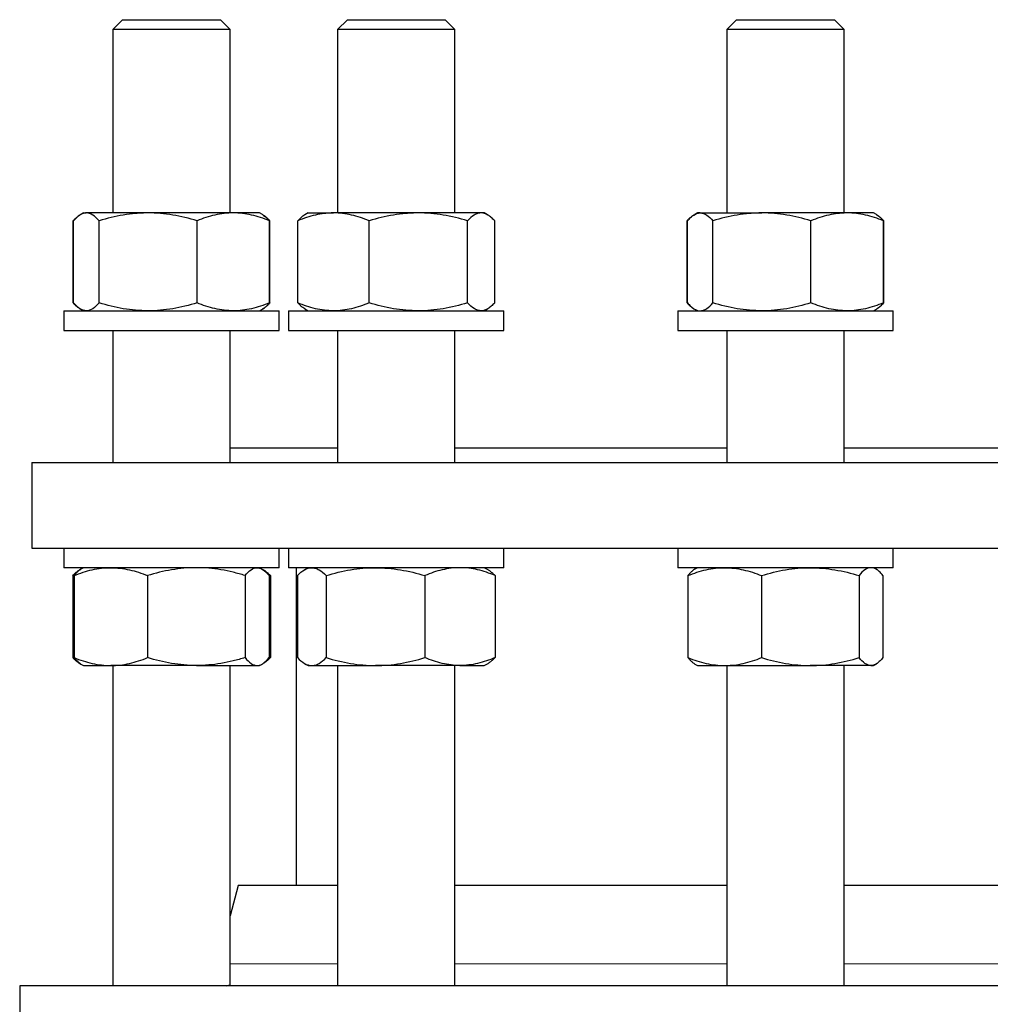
# Model space of a CAD drawing. Header units: millimetres. Extents: x 6 to 874, y 27 to 886.
# Tile 2 of 9: x 23 to 222, y 206 to 407. Entities that reach past the tile are written whole.
import ezdxf

# ---------------------------------------------------------------- set-up
doc = ezdxf.new("R2010")
doc.units = ezdxf.units.MM

msp = doc.modelspace()

# ---------------------------------------------------------------- linework, layer by layer
at = {"color": 7, "linetype": 'Continuous', "lineweight": 25}
for p, q in [((44.4, 407.32), (42.4, 405.32)), ((44.4, 407.32), (63.87, 407.32)), ((63.87, 407.32), (64.4, 407.32)), ((66.4, 405.32), (64.4, 407.32)), ((90.35, 407.32), (88.35, 405.32)), ((90.35, 407.32), (110.35, 407.32)), ((112.35, 405.32), (110.35, 407.32)), ((169.92, 407.32), (167.92, 405.32)), ((169.92, 407.32), (189.92, 407.32)), ((191.92, 405.32), (189.92, 407.32)), ((42.4, 405.32), (42.4, 367.82)), ((65.77, 405.32), (42.4, 405.32)), ((66.4, 405.32), (65.77, 405.32)), ((66.4, 367.82), (66.4, 405.32)), ((88.35, 405.32), (88.35, 367.82)), ((112.35, 405.32), (88.35, 405.32)), ((112.35, 367.82), (112.35, 405.32)), ((167.92, 405.32), (167.92, 367.82)), ((191.92, 405.32), (167.92, 405.32)), ((191.92, 367.82), (191.92, 405.32)), ((34.42, 366.27), (34.28, 366.21)), ((36.4, 367.82), (35.81, 367.47)), ((36.4, 367.82), (36.98, 367.82)), ((49.6, 367.82), (36.98, 367.82)), ((67.03, 367.82), (49.6, 367.82)), ((72.4, 367.82), (67.03, 367.82)), ((73, 367.47), (72.4, 367.82)), ((73.09, 367.43), (73, 367.47)), ((82.35, 367.82), (81.66, 367.43)), ((82.35, 367.82), (87.51, 367.82)), ((104.86, 367.82), (87.51, 367.82)), ((117.69, 367.82), (104.86, 367.82)), ((118.35, 367.82), (117.69, 367.82)), ((119.03, 367.42), (118.35, 367.82)), ((159.94, 366.27), (159.8, 366.21)), ((161.92, 367.82), (161.32, 367.47)), ((162.49, 367.82), (161.92, 367.82)), ((162.49, 367.82), (175.11, 367.82)), ((192.54, 367.82), (175.11, 367.82)), ((197.92, 367.82), (192.54, 367.82)), ((198.51, 367.48), (197.92, 367.82)), ((198.6, 367.43), (198.51, 367.48)), ((34.28, 349.43), (34.28, 366.21)), ((34.37, 349.43), (34.37, 366.21)), ((39.59, 349.43), (39.59, 366.21)), ((59.62, 349.43), (59.62, 366.21)), ((74.44, 349.43), (74.44, 366.21)), ((74.53, 349.43), (74.53, 366.21)), ((80.22, 349.43), (80.22, 366.21)), ((94.8, 349.43), (94.8, 366.21)), ((114.92, 349.43), (114.92, 366.21)), ((120.47, 349.43), (120.47, 366.21)), ((159.8, 349.43), (159.8, 366.21)), ((159.89, 349.43), (159.89, 366.21)), ((165.1, 349.43), (165.1, 366.21)), ((185.13, 349.43), (185.13, 366.21)), ((199.95, 349.43), (199.95, 366.21)), ((200.04, 349.43), (200.04, 366.21)), ((34.42, 349.37), (34.28, 349.43)), ((35.81, 348.16), (36.4, 347.82)), ((72.4, 347.82), (73, 348.16)), ((73, 348.16), (73.09, 348.21)), ((81.66, 348.21), (82.35, 347.82)), ((118.35, 347.82), (119.03, 348.21)), ((159.94, 349.37), (159.8, 349.43)), ((161.32, 348.16), (161.92, 347.82)), ((197.92, 347.82), (198.51, 348.16)), ((198.51, 348.16), (198.6, 348.21)), ((32.4, 347.82), (32.4, 343.82)), ((32.4, 347.82), (76.4, 347.82)), ((76.4, 343.82), (76.4, 347.82)), ((78.35, 347.82), (78.35, 343.82)), ((78.35, 347.82), (122.35, 347.82)), ((122.35, 343.82), (122.35, 347.82)), ((157.92, 347.82), (157.92, 343.82)), ((157.92, 347.82), (158.05, 347.82)), ((158.05, 347.82), (201.92, 347.82)), ((201.92, 343.82), (201.92, 347.82)), ((32.4, 343.82), (76.4, 343.82)), ((42.4, 343.82), (42.4, 316.82)), ((66.4, 316.82), (66.4, 343.82)), ((78.35, 343.82), (122.35, 343.82)), ((88.35, 343.82), (88.35, 316.82)), ((112.35, 316.82), (112.35, 343.82)), ((157.92, 343.82), (158.05, 343.82)), ((158.05, 343.82), (201.92, 343.82)), ((167.92, 343.82), (167.92, 316.82)), ((191.92, 316.82), (191.92, 343.82)), ((66.4, 319.82), (88.35, 319.82)), ((112.35, 319.82), (167.92, 319.82)), ((191.92, 319.82), (259.8, 319.82)), ((25.86, 316.82), (25.86, 299.32)), ((25.86, 316.82), (425.86, 316.82)), ((25.86, 299.32), (425.86, 299.32)), ((32.4, 299.32), (32.4, 295.32)), ((76.4, 295.32), (76.4, 299.32)), ((78.35, 299.32), (78.35, 295.32)), ((122.35, 295.32), (122.35, 299.32)), ((157.92, 299.32), (157.92, 295.32)), ((201.92, 295.32), (201.92, 299.32)), ((32.74, 295.32), (32.4, 295.32)), ((76.4, 295.32), (32.74, 295.32)), ((35.88, 295.02), (35.64, 294.88)), ((36.4, 295.32), (35.88, 295.02)), ((72.93, 295.02), (72.4, 295.32)), ((74.21, 293.87), (74.61, 293.71)), ((83.51, 295.32), (78.35, 295.32)), ((79.86, 295.32), (79.86, 230.38)), ((82.35, 295.32), (81.58, 294.88)), ((122.35, 295.32), (83.51, 295.32)), ((119.11, 294.88), (118.35, 295.32)), ((172.42, 295.32), (157.92, 295.32)), ((161.92, 295.32), (161.39, 295.02)), ((201.92, 295.32), (172.42, 295.32)), ((198.44, 295.02), (197.92, 295.32)), ((34.2, 293.71), (34.2, 276.93)), ((34.47, 293.71), (34.47, 276.93)), ((49.51, 293.71), (49.51, 276.93)), ((69.45, 293.71), (69.45, 276.93)), ((74.34, 293.71), (74.34, 276.93)), ((74.61, 293.71), (74.61, 276.93)), ((80.14, 293.71), (80.14, 276.93)), ((86.01, 293.71), (86.01, 276.93)), ((106.21, 293.71), (106.21, 276.93)), ((120.55, 293.71), (120.55, 276.93)), ((159.98, 293.71), (159.98, 276.93)), ((175.03, 293.71), (175.03, 276.93)), ((194.97, 293.71), (194.97, 276.93)), ((199.86, 293.71), (199.86, 276.93)), ((35.64, 275.76), (35.88, 275.62)), ((74.21, 276.77), (74.61, 276.93)), ((81.58, 275.76), (82.35, 275.32)), ((118.35, 275.32), (119.11, 275.76)), ((35.88, 275.62), (36.4, 275.32)), ((36.4, 275.32), (41.99, 275.32)), ((59.48, 275.32), (41.99, 275.32)), ((42.4, 275.32), (42.4, 209.88)), ((59.48, 275.32), (71.9, 275.32)), ((66.4, 210.21), (66.4, 275.32)), ((71.9, 275.32), (72.4, 275.32)), ((72.4, 275.32), (72.93, 275.62)), ((82.35, 275.32), (83.08, 275.32)), ((83.08, 275.32), (96.11, 275.32)), ((88.35, 275.32), (88.35, 209.88)), ((113.38, 275.32), (96.11, 275.32)), ((112.35, 209.88), (112.35, 275.32)), ((113.38, 275.32), (118.35, 275.32)), ((161.39, 275.62), (161.92, 275.32)), ((161.92, 275.32), (167.5, 275.32)), ((167.5, 275.32), (185, 275.32)), ((167.92, 275.32), (167.92, 209.88)), ((197.41, 275.32), (185, 275.32)), ((191.92, 209.88), (191.92, 275.32)), ((197.41, 275.32), (197.92, 275.32)), ((197.92, 275.32), (198.44, 275.62)), ((68.06, 230.38), (66.4, 224.19)), ((88.35, 230.38), (68.06, 230.38)), ((167.92, 230.38), (112.35, 230.38)), ((259.8, 230.38), (191.92, 230.38)), ((23.36, 209.88), (23.36, 195.88)), ((428.36, 209.88), (23.36, 209.88))]:
    msp.add_line(p, q, dxfattribs=at)
at = {"color": 8, "linetype": 'Continuous', "lineweight": 18}
for p, q in [((66.4, 214.33), (88.35, 214.33)), ((112.35, 214.33), (167.92, 214.33)), ((191.92, 214.33), (259.8, 214.33))]:
    msp.add_line(p, q, dxfattribs=at)
at = {"color": 7, "linetype": 'Continuous', "lineweight": 25}
for points, knots in [([(34.28, 366.21), (34.43, 366.37), (34.73, 366.68), (35.19, 367.06), (35.52, 367.32), (35.7, 367.41), (35.73, 367.42)], [0, 0, 0, 0, 0.314152, 0.628394, 0.942471, 1, 1, 1, 1]), ([(36.98, 367.82), (36.87, 367.82), (36.76, 367.81), (36.54, 367.77), (36.43, 367.74), (36.1, 367.63), (35.88, 367.52), (35.23, 367.1), (34.8, 366.7), (34.37, 366.21)], [0, 0, 0, 0, 0.125, 0.125, 0.25, 0.25, 0.5, 0.5, 1, 1, 1, 1]), ([(39.59, 366.21), (39.16, 366.7), (38.73, 367.11), (37.86, 367.67), (37.42, 367.82), (36.98, 367.82)], [0, 0, 0, 0, 0.5, 0.5, 1, 1, 1, 1]), ([(49.6, 367.82), (49.18, 367.82), (48.75, 367.81), (47.9, 367.77), (47.47, 367.74), (46.21, 367.63), (45.37, 367.52), (42.87, 367.1), (41.22, 366.7), (39.59, 366.21)], [0, 0, 0, 0, 0.125, 0.125, 0.25, 0.25, 0.5, 0.5, 1, 1, 1, 1]), ([(59.62, 366.21), (57.98, 366.7), (56.33, 367.11), (52.99, 367.67), (51.31, 367.82), (49.6, 367.82)], [0, 0, 0, 0, 0.5, 0.5, 1, 1, 1, 1]), ([(67.03, 367.82), (66.4, 367.82), (65.77, 367.78), (64.51, 367.63), (63.88, 367.52), (62.03, 367.1), (60.81, 366.7), (59.62, 366.21)], [0, 0, 0, 0, 0.25, 0.25, 0.5, 0.5, 1, 1, 1, 1]), ([(74.44, 366.21), (73.83, 366.46), (73.22, 366.68), (71.99, 367.08), (71.38, 367.25), (69.52, 367.67), (68.28, 367.82), (67.03, 367.82)], [0, 0, 0, 0, 0.25, 0.25, 0.5, 0.5, 1, 1, 1, 1]), ([(73, 367.47), (73.08, 367.42), (73.29, 367.3), (73.63, 367.03), (74.04, 366.66), (74.3, 366.36), (74.44, 366.21)], [0, 0, 0, 0, 0.156883, 0.43786, 0.718966, 1, 1, 1, 1]), ([(74.53, 366.21), (74.38, 366.37), (74.08, 366.68), (73.62, 367.07), (73.28, 367.33), (73.08, 367.42), (73.03, 367.45)], [0, 0, 0, 0, 0.304247, 0.60858, 0.912754, 1, 1, 1, 1]), ([(87.51, 367.82), (87.2, 367.82), (86.89, 367.81), (86.27, 367.77), (85.96, 367.74), (85.04, 367.63), (84.43, 367.52), (82.61, 367.1), (81.41, 366.7), (80.22, 366.21)], [0, 0, 0, 0, 0.125, 0.125, 0.25, 0.25, 0.5, 0.5, 1, 1, 1, 1]), ([(81.67, 367.42), (81.53, 367.34), (81.22, 367.15), (80.74, 366.74), (80.4, 366.39), (80.22, 366.21)], [0, 0, 0, 0, 0.27699, 0.638477, 1, 1, 1, 1]), ([(94.8, 366.21), (93.61, 366.7), (92.41, 367.11), (89.98, 367.67), (88.75, 367.82), (87.51, 367.82)], [0, 0, 0, 0, 0.5, 0.5, 1, 1, 1, 1]), ([(104.86, 367.82), (104.43, 367.82), (104, 367.81), (103.15, 367.77), (102.72, 367.74), (101.45, 367.63), (100.61, 367.52), (98.1, 367.1), (96.44, 366.7), (94.8, 366.21)], [0, 0, 0, 0, 0.125, 0.125, 0.25, 0.25, 0.5, 0.5, 1, 1, 1, 1]), ([(114.92, 366.21), (113.27, 366.7), (111.62, 367.11), (108.27, 367.67), (106.57, 367.82), (104.86, 367.82)], [0, 0, 0, 0, 0.5, 0.5, 1, 1, 1, 1]), ([(117.69, 367.82), (117.46, 367.82), (117.22, 367.78), (116.75, 367.63), (116.52, 367.52), (115.82, 367.1), (115.37, 366.7), (114.92, 366.21)], [0, 0, 0, 0, 0.25, 0.25, 0.5, 0.5, 1, 1, 1, 1]), ([(120.47, 366.21), (120.24, 366.46), (120.01, 366.68), (119.55, 367.08), (119.32, 367.25), (118.63, 367.67), (118.16, 367.82), (117.69, 367.82)], [0, 0, 0, 0, 0.25, 0.25, 0.5, 0.5, 1, 1, 1, 1]), ([(159.8, 366.21), (159.94, 366.37), (160.24, 366.68), (160.7, 367.06), (161.03, 367.32), (161.21, 367.41), (161.24, 367.42)], [0, 0, 0, 0, 0.314152, 0.628394, 0.942471, 1, 1, 1, 1]), ([(159.89, 366.21), (160.1, 366.46), (160.31, 366.68), (160.74, 367.08), (160.96, 367.25), (161.61, 367.67), (162.05, 367.82), (162.49, 367.82)], [0, 0, 0, 0, 0.25, 0.25, 0.5, 0.5, 1, 1, 1, 1]), ([(162.49, 367.82), (162.71, 367.82), (162.93, 367.78), (163.38, 367.63), (163.6, 367.52), (164.25, 367.1), (164.68, 366.7), (165.1, 366.21)], [0, 0, 0, 0, 0.25, 0.25, 0.5, 0.5, 1, 1, 1, 1]), ([(175.11, 367.82), (174.69, 367.82), (174.26, 367.81), (173.41, 367.77), (172.99, 367.74), (171.72, 367.63), (170.88, 367.52), (168.38, 367.1), (166.73, 366.7), (165.1, 366.21)], [0, 0, 0, 0, 0.125, 0.125, 0.25, 0.25, 0.5, 0.5, 1, 1, 1, 1]), ([(185.13, 366.21), (183.49, 366.7), (181.84, 367.11), (178.5, 367.67), (176.82, 367.82), (175.11, 367.82)], [0, 0, 0, 0, 0.5, 0.5, 1, 1, 1, 1]), ([(192.54, 367.82), (192.22, 367.82), (191.91, 367.81), (191.28, 367.77), (190.96, 367.74), (190.03, 367.63), (189.41, 367.52), (187.56, 367.1), (186.34, 366.7), (185.13, 366.21)], [0, 0, 0, 0, 0.125, 0.125, 0.25, 0.25, 0.5, 0.5, 1, 1, 1, 1]), ([(199.95, 366.21), (198.73, 366.7), (197.51, 367.11), (195.05, 367.67), (193.8, 367.82), (192.54, 367.82)], [0, 0, 0, 0, 0.5, 0.5, 1, 1, 1, 1]), ([(198.51, 367.47), (198.66, 367.38), (198.98, 367.17), (199.46, 366.75), (199.79, 366.39), (199.95, 366.21)], [0, 0, 0, 0, 0.317255, 0.658611, 1, 1, 1, 1]), ([(200.04, 366.21), (199.89, 366.37), (199.59, 366.68), (199.14, 367.06), (198.8, 367.32), (198.62, 367.41), (198.59, 367.42)], [0, 0, 0, 0, 0.314152, 0.628394, 0.942471, 1, 1, 1, 1]), ([(34.28, 349.43), (34.43, 349.27), (34.73, 348.96), (35.19, 348.57), (35.52, 348.32), (35.7, 348.23), (35.73, 348.22)], [0, 0, 0, 0, 0.314152, 0.628394, 0.942471, 1, 1, 1, 1]), ([(36.98, 347.82), (36.87, 347.82), (36.76, 347.83), (36.54, 347.87), (36.43, 347.89), (36.1, 348), (35.88, 348.11), (35.23, 348.53), (34.8, 348.94), (34.37, 349.43)], [0, 0, 0, 0, 0.125, 0.125, 0.25, 0.25, 0.5, 0.5, 1, 1, 1, 1]), ([(39.59, 349.43), (39.16, 348.94), (38.73, 348.53), (37.86, 347.97), (37.42, 347.82), (36.98, 347.82)], [0, 0, 0, 0, 0.5, 0.5, 1, 1, 1, 1]), ([(49.6, 347.82), (49.18, 347.82), (48.75, 347.83), (47.9, 347.87), (47.47, 347.89), (46.21, 348), (45.37, 348.11), (42.87, 348.53), (41.22, 348.94), (39.59, 349.43)], [0, 0, 0, 0, 0.125, 0.125, 0.25, 0.25, 0.5, 0.5, 1, 1, 1, 1]), ([(59.62, 349.43), (57.98, 348.94), (56.33, 348.53), (52.99, 347.97), (51.31, 347.82), (49.6, 347.82)], [0, 0, 0, 0, 0.5, 0.5, 1, 1, 1, 1]), ([(67.03, 347.82), (66.4, 347.82), (65.77, 347.86), (64.51, 348.01), (63.88, 348.12), (62.03, 348.54), (60.81, 348.94), (59.62, 349.43)], [0, 0, 0, 0, 0.25, 0.25, 0.5, 0.5, 1, 1, 1, 1]), ([(74.44, 349.43), (73.83, 349.18), (73.22, 348.96), (71.99, 348.56), (71.38, 348.39), (69.52, 347.97), (68.28, 347.82), (67.03, 347.82)], [0, 0, 0, 0, 0.25, 0.25, 0.5, 0.5, 1, 1, 1, 1]), ([(73, 348.17), (73.08, 348.21), (73.29, 348.33), (73.63, 348.61), (74.04, 348.98), (74.3, 349.28), (74.44, 349.43)], [0, 0, 0, 0, 0.156883, 0.43786, 0.718966, 1, 1, 1, 1]), ([(74.53, 349.43), (74.38, 349.27), (74.08, 348.96), (73.62, 348.57), (73.28, 348.31), (73.08, 348.21), (73.03, 348.19)], [0, 0, 0, 0, 0.304247, 0.60858, 0.912754, 1, 1, 1, 1]), ([(87.51, 347.82), (87.2, 347.82), (86.89, 347.83), (86.27, 347.87), (85.96, 347.89), (85.04, 348), (84.43, 348.11), (82.61, 348.53), (81.41, 348.94), (80.22, 349.43)], [0, 0, 0, 0, 0.125, 0.125, 0.25, 0.25, 0.5, 0.5, 1, 1, 1, 1]), ([(81.67, 348.22), (81.53, 348.3), (81.22, 348.49), (80.74, 348.89), (80.4, 349.25), (80.22, 349.43)], [0, 0, 0, 0, 0.27699, 0.638477, 1, 1, 1, 1]), ([(94.8, 349.43), (93.61, 348.94), (92.41, 348.53), (89.98, 347.97), (88.75, 347.82), (87.51, 347.82)], [0, 0, 0, 0, 0.5, 0.5, 1, 1, 1, 1]), ([(104.86, 347.82), (104.43, 347.82), (104, 347.83), (103.15, 347.87), (102.72, 347.89), (101.45, 348), (100.61, 348.11), (98.1, 348.53), (96.44, 348.94), (94.8, 349.43)], [0, 0, 0, 0, 0.125, 0.125, 0.25, 0.25, 0.5, 0.5, 1, 1, 1, 1]), ([(114.92, 349.43), (113.27, 348.94), (111.62, 348.53), (108.27, 347.97), (106.57, 347.82), (104.86, 347.82)], [0, 0, 0, 0, 0.5, 0.5, 1, 1, 1, 1]), ([(117.69, 347.82), (117.46, 347.82), (117.22, 347.86), (116.75, 348.01), (116.52, 348.12), (115.82, 348.54), (115.37, 348.94), (114.92, 349.43)], [0, 0, 0, 0, 0.25, 0.25, 0.5, 0.5, 1, 1, 1, 1]), ([(120.47, 349.43), (120.24, 349.18), (120.01, 348.96), (119.55, 348.56), (119.32, 348.39), (118.63, 347.97), (118.16, 347.82), (117.69, 347.82)], [0, 0, 0, 0, 0.25, 0.25, 0.5, 0.5, 1, 1, 1, 1]), ([(159.8, 349.43), (159.94, 349.27), (160.24, 348.96), (160.7, 348.57), (161.03, 348.32), (161.21, 348.23), (161.24, 348.22)], [0, 0, 0, 0, 0.314152, 0.628394, 0.942471, 1, 1, 1, 1]), ([(159.89, 349.43), (160.1, 349.18), (160.31, 348.96), (160.74, 348.56), (160.96, 348.39), (161.61, 347.97), (162.05, 347.82), (162.49, 347.82)], [0, 0, 0, 0, 0.25, 0.25, 0.5, 0.5, 1, 1, 1, 1]), ([(162.49, 347.82), (162.71, 347.82), (162.93, 347.86), (163.38, 348.01), (163.6, 348.12), (164.25, 348.54), (164.68, 348.94), (165.1, 349.43)], [0, 0, 0, 0, 0.25, 0.25, 0.5, 0.5, 1, 1, 1, 1]), ([(175.11, 347.82), (174.69, 347.82), (174.26, 347.83), (173.41, 347.87), (172.99, 347.89), (171.72, 348), (170.88, 348.11), (168.38, 348.53), (166.73, 348.94), (165.1, 349.43)], [0, 0, 0, 0, 0.125, 0.125, 0.25, 0.25, 0.5, 0.5, 1, 1, 1, 1]), ([(185.13, 349.43), (183.49, 348.94), (181.84, 348.53), (178.5, 347.97), (176.82, 347.82), (175.11, 347.82)], [0, 0, 0, 0, 0.5, 0.5, 1, 1, 1, 1]), ([(192.54, 347.82), (192.22, 347.82), (191.91, 347.83), (191.28, 347.87), (190.96, 347.89), (190.03, 348), (189.41, 348.11), (187.56, 348.53), (186.34, 348.94), (185.13, 349.43)], [0, 0, 0, 0, 0.125, 0.125, 0.25, 0.25, 0.5, 0.5, 1, 1, 1, 1]), ([(199.95, 349.43), (198.73, 348.94), (197.51, 348.53), (195.05, 347.97), (193.8, 347.82), (192.54, 347.82)], [0, 0, 0, 0, 0.5, 0.5, 1, 1, 1, 1]), ([(198.51, 348.17), (198.66, 348.26), (198.98, 348.46), (199.46, 348.89), (199.79, 349.25), (199.95, 349.43)], [0, 0, 0, 0, 0.317255, 0.6586106, 1, 1, 1, 1]), ([(200.04, 349.43), (199.89, 349.27), (199.59, 348.96), (199.14, 348.57), (198.8, 348.32), (198.62, 348.23), (198.59, 348.22)], [0, 0, 0, 0, 0.314152, 0.628394, 0.942471, 1, 1, 1, 1]), ([(34.2, 293.71), (34.36, 293.87), (34.68, 294.18), (35.16, 294.57), (35.52, 294.83), (35.73, 294.92), (35.78, 294.94)], [0, 0, 0, 0, 0.3047089, 0.6095041, 0.9141405, 1, 1, 1, 1]), ([(34.47, 293.71), (35.7, 294.2), (36.94, 294.61), (39.44, 295.17), (40.71, 295.32), (41.99, 295.32)], [0, 0, 0, 0, 0.5, 0.5, 1, 1, 1, 1]), ([(35.88, 295.01), (35.79, 294.96), (35.57, 294.82), (35.22, 294.53), (34.84, 294.16), (34.59, 293.86), (34.47, 293.71)], [0, 0, 0, 0, 0.198922, 0.46589, 0.732979, 1, 1, 1, 1]), ([(41.99, 295.32), (42.31, 295.32), (42.63, 295.31), (43.27, 295.27), (43.59, 295.24), (44.54, 295.13), (45.17, 295.02), (47.05, 294.6), (48.29, 294.2), (49.51, 293.71)], [0, 0, 0, 0, 0.125, 0.125, 0.25, 0.25, 0.5, 0.5, 1, 1, 1, 1]), ([(59.48, 295.32), (58.64, 295.32), (57.79, 295.28), (56.1, 295.13), (55.26, 295.02), (52.76, 294.6), (51.13, 294.2), (49.51, 293.71)], [0, 0, 0, 0, 0.25, 0.25, 0.5, 0.5, 1, 1, 1, 1]), ([(69.45, 293.71), (68.64, 293.96), (67.82, 294.18), (66.17, 294.58), (65.34, 294.75), (62.84, 295.17), (61.17, 295.32), (59.48, 295.32)], [0, 0, 0, 0, 0.25, 0.25, 0.5, 0.5, 1, 1, 1, 1]), ([(69.45, 293.71), (69.85, 294.2), (70.26, 294.61), (71.07, 295.17), (71.48, 295.32), (71.9, 295.32)], [0, 0, 0, 0, 0.5, 0.5, 1, 1, 1, 1]), ([(71.9, 295.32), (72, 295.32), (72.11, 295.31), (72.32, 295.27), (72.42, 295.24), (72.73, 295.13), (72.93, 295.02), (73.54, 294.6), (73.95, 294.2), (74.34, 293.71)], [0, 0, 0, 0, 0.125, 0.125, 0.25, 0.25, 0.5, 0.5, 1, 1, 1, 1]), ([(74.61, 293.71), (74.45, 293.87), (74.13, 294.18), (73.65, 294.56), (73.33, 294.8), (73.17, 294.88), (73.17, 294.88)], [0, 0, 0, 0, 0.332942, 0.665979, 0.998842, 1, 1, 1, 1]), ([(80.14, 293.71), (80.62, 294.2), (81.11, 294.61), (82.08, 295.17), (82.58, 295.32), (83.08, 295.32)], [0, 0, 0, 0, 0.5, 0.5, 1, 1, 1, 1]), ([(83.08, 295.32), (83.2, 295.32), (83.33, 295.31), (83.58, 295.27), (83.7, 295.24), (84.07, 295.13), (84.32, 295.02), (85.05, 294.6), (85.53, 294.2), (86.01, 293.71)], [0, 0, 0, 0, 0.125, 0.125, 0.25, 0.25, 0.5, 0.5, 1, 1, 1, 1]), ([(86.01, 293.71), (87.66, 294.2), (89.33, 294.61), (92.69, 295.17), (94.39, 295.32), (96.11, 295.32)], [0, 0, 0, 0, 0.5, 0.5, 1, 1, 1, 1]), ([(96.11, 295.32), (96.54, 295.32), (96.97, 295.31), (97.83, 295.27), (98.25, 295.24), (99.53, 295.13), (100.38, 295.02), (102.9, 294.6), (104.56, 294.2), (106.21, 293.71)], [0, 0, 0, 0, 0.125, 0.125, 0.25, 0.25, 0.5, 0.5, 1, 1, 1, 1]), ([(113.38, 295.32), (112.77, 295.32), (112.16, 295.28), (110.94, 295.13), (110.34, 295.02), (108.54, 294.6), (107.37, 294.2), (106.21, 293.71)], [0, 0, 0, 0, 0.25, 0.25, 0.5, 0.5, 1, 1, 1, 1]), ([(120.55, 293.71), (119.96, 293.96), (119.37, 294.18), (118.18, 294.58), (117.59, 294.75), (115.79, 295.17), (114.59, 295.32), (113.38, 295.32)], [0, 0, 0, 0, 0.25, 0.25, 0.5, 0.5, 1, 1, 1, 1]), ([(120.55, 293.71), (120.39, 293.87), (120.07, 294.18), (119.59, 294.56), (119.27, 294.8), (119.11, 294.88), (119.11, 294.88)], [0, 0, 0, 0, 0.332942, 0.665979, 0.998842, 1, 1, 1, 1]), ([(159.98, 293.71), (161.21, 294.2), (162.45, 294.61), (164.95, 295.17), (166.22, 295.32), (167.5, 295.32)], [0, 0, 0, 0, 0.5, 0.5, 1, 1, 1, 1]), ([(161.4, 295.01), (161.38, 295.01), (161.21, 294.93), (160.89, 294.67), (160.43, 294.25), (160.13, 293.89), (159.98, 293.71)], [0, 0, 0, 0, 0.030277, 0.351224, 0.675596, 1, 1, 1, 1]), ([(167.5, 295.32), (167.82, 295.32), (168.14, 295.31), (168.78, 295.27), (169.1, 295.24), (170.05, 295.13), (170.68, 295.02), (172.56, 294.6), (173.8, 294.2), (175.03, 293.71)], [0, 0, 0, 0, 0.125, 0.125, 0.25, 0.25, 0.5, 0.5, 1, 1, 1, 1]), ([(175.03, 293.71), (176.66, 294.2), (178.3, 294.61), (181.62, 295.17), (183.3, 295.32), (185, 295.32)], [0, 0, 0, 0, 0.5, 0.5, 1, 1, 1, 1]), ([(185, 295.32), (185.42, 295.32), (185.84, 295.31), (186.69, 295.27), (187.11, 295.24), (188.37, 295.13), (189.21, 295.02), (191.7, 294.6), (193.34, 294.2), (194.97, 293.71)], [0, 0, 0, 0, 0.125, 0.125, 0.25, 0.25, 0.5, 0.5, 1, 1, 1, 1]), ([(197.41, 295.32), (197.2, 295.32), (197, 295.28), (196.58, 295.13), (196.37, 295.02), (195.76, 294.6), (195.36, 294.2), (194.97, 293.71)], [0, 0, 0, 0, 0.25, 0.25, 0.5, 0.5, 1, 1, 1, 1]), ([(199.86, 293.71), (199.66, 293.96), (199.46, 294.18), (199.05, 294.58), (198.85, 294.75), (198.24, 295.17), (197.82, 295.32), (197.41, 295.32)], [0, 0, 0, 0, 0.25, 0.25, 0.5, 0.5, 1, 1, 1, 1]), ([(34.2, 276.93), (34.36, 276.77), (34.68, 276.46), (35.16, 276.07), (35.52, 275.81), (35.73, 275.71), (35.78, 275.69)], [0, 0, 0, 0, 0.304709, 0.609504, 0.91414, 1, 1, 1, 1]), ([(34.47, 276.93), (35.7, 276.44), (36.94, 276.03), (39.44, 275.47), (40.71, 275.32), (41.99, 275.32)], [0, 0, 0, 0, 0.5, 0.5, 1, 1, 1, 1]), ([(35.88, 275.63), (35.79, 275.68), (35.57, 275.81), (35.22, 276.11), (34.84, 276.48), (34.59, 276.78), (34.47, 276.93)], [0, 0, 0, 0, 0.198922, 0.46589, 0.732979, 1, 1, 1, 1]), ([(41.99, 275.32), (42.31, 275.32), (42.63, 275.33), (43.27, 275.37), (43.59, 275.39), (44.54, 275.5), (45.17, 275.61), (47.05, 276.03), (48.29, 276.44), (49.51, 276.93)], [0, 0, 0, 0, 0.125, 0.125, 0.25, 0.25, 0.5, 0.5, 1, 1, 1, 1]), ([(59.48, 275.32), (58.64, 275.32), (57.79, 275.36), (56.1, 275.51), (55.26, 275.62), (52.76, 276.04), (51.13, 276.44), (49.51, 276.93)], [0, 0, 0, 0, 0.25, 0.25, 0.5, 0.5, 1, 1, 1, 1]), ([(69.45, 276.93), (68.64, 276.68), (67.82, 276.46), (66.17, 276.06), (65.34, 275.89), (62.84, 275.47), (61.17, 275.32), (59.48, 275.32)], [0, 0, 0, 0, 0.25, 0.25, 0.5, 0.5, 1, 1, 1, 1]), ([(69.45, 276.93), (69.85, 276.44), (70.26, 276.03), (71.07, 275.47), (71.48, 275.32), (71.9, 275.32)], [0, 0, 0, 0, 0.5, 0.5, 1, 1, 1, 1]), ([(71.9, 275.32), (72, 275.32), (72.11, 275.33), (72.32, 275.37), (72.42, 275.39), (72.73, 275.5), (72.93, 275.61), (73.54, 276.03), (73.95, 276.44), (74.34, 276.93)], [0, 0, 0, 0, 0.125, 0.125, 0.25, 0.25, 0.5, 0.5, 1, 1, 1, 1]), ([(74.61, 276.93), (74.45, 276.77), (74.13, 276.46), (73.65, 276.08), (73.33, 275.84), (73.17, 275.76), (73.17, 275.76)], [0, 0, 0, 0, 0.332942, 0.665979, 0.998842, 1, 1, 1, 1]), ([(80.14, 276.93), (80.62, 276.44), (81.11, 276.03), (82.08, 275.47), (82.58, 275.32), (83.08, 275.32)], [0, 0, 0, 0, 0.5, 0.5, 1, 1, 1, 1]), ([(83.08, 275.32), (83.2, 275.32), (83.33, 275.33), (83.58, 275.37), (83.7, 275.39), (84.07, 275.5), (84.32, 275.61), (85.05, 276.03), (85.53, 276.44), (86.01, 276.93)], [0, 0, 0, 0, 0.125, 0.125, 0.25, 0.25, 0.5, 0.5, 1, 1, 1, 1]), ([(86.01, 276.93), (87.66, 276.44), (89.33, 276.03), (92.69, 275.47), (94.39, 275.32), (96.11, 275.32)], [0, 0, 0, 0, 0.5, 0.5, 1, 1, 1, 1]), ([(96.11, 275.32), (96.54, 275.32), (96.97, 275.33), (97.83, 275.37), (98.25, 275.39), (99.53, 275.5), (100.38, 275.61), (102.9, 276.03), (104.56, 276.44), (106.21, 276.93)], [0, 0, 0, 0, 0.125, 0.125, 0.25, 0.25, 0.5, 0.5, 1, 1, 1, 1]), ([(113.38, 275.32), (112.77, 275.32), (112.16, 275.36), (110.94, 275.51), (110.34, 275.62), (108.54, 276.04), (107.37, 276.44), (106.21, 276.93)], [0, 0, 0, 0, 0.25, 0.25, 0.5, 0.5, 1, 1, 1, 1]), ([(120.55, 276.93), (119.96, 276.68), (119.37, 276.46), (118.18, 276.06), (117.59, 275.89), (115.79, 275.47), (114.59, 275.32), (113.38, 275.32)], [0, 0, 0, 0, 0.25, 0.25, 0.5, 0.5, 1, 1, 1, 1]), ([(120.55, 276.93), (120.39, 276.77), (120.07, 276.46), (119.59, 276.08), (119.27, 275.84), (119.11, 275.76), (119.11, 275.76)], [0, 0, 0, 0, 0.332942, 0.665979, 0.998842, 1, 1, 1, 1]), ([(159.98, 276.93), (161.21, 276.44), (162.45, 276.03), (164.95, 275.47), (166.22, 275.32), (167.5, 275.32)], [0, 0, 0, 0, 0.5, 0.5, 1, 1, 1, 1]), ([(161.4, 275.62), (161.38, 275.63), (161.21, 275.71), (160.89, 275.97), (160.43, 276.39), (160.13, 276.75), (159.98, 276.93)], [0, 0, 0, 0, 0.030277, 0.351224, 0.675596, 1, 1, 1, 1]), ([(167.5, 275.32), (167.82, 275.32), (168.14, 275.33), (168.78, 275.37), (169.1, 275.39), (170.05, 275.5), (170.68, 275.61), (172.56, 276.03), (173.8, 276.44), (175.03, 276.93)], [0, 0, 0, 0, 0.125, 0.125, 0.25, 0.25, 0.5, 0.5, 1, 1, 1, 1]), ([(175.03, 276.93), (176.66, 276.44), (178.3, 276.03), (181.62, 275.47), (183.3, 275.32), (185, 275.32)], [0, 0, 0, 0, 0.5, 0.5, 1, 1, 1, 1]), ([(185, 275.32), (185.42, 275.32), (185.84, 275.33), (186.69, 275.37), (187.11, 275.39), (188.37, 275.5), (189.21, 275.61), (191.7, 276.03), (193.34, 276.44), (194.97, 276.93)], [0, 0, 0, 0, 0.125, 0.125, 0.25, 0.25, 0.5, 0.5, 1, 1, 1, 1]), ([(197.41, 275.32), (197.2, 275.32), (197, 275.36), (196.58, 275.51), (196.37, 275.62), (195.76, 276.04), (195.36, 276.44), (194.97, 276.93)], [0, 0, 0, 0, 0.25, 0.25, 0.5, 0.5, 1, 1, 1, 1]), ([(199.86, 276.93), (199.66, 276.68), (199.46, 276.46), (199.05, 276.06), (198.85, 275.89), (198.24, 275.47), (197.82, 275.32), (197.41, 275.32)], [0, 0, 0, 0, 0.25, 0.25, 0.5, 0.5, 1, 1, 1, 1]), ([(65.64, 209.88), (65.73, 209.89), (65.93, 209.9), (66.16, 209.96), (66.32, 210.05), (66.4, 210.14), (66.4, 210.19), (66.39, 210.21)], [0, 0, 0, 0, 0.205593, 0.412706, 0.643661, 0.87463, 1, 1, 1, 1])]:
    msp.add_open_spline(points, degree=3, knots=knots, dxfattribs=at)

doc.saveas('drawing.dxf')
